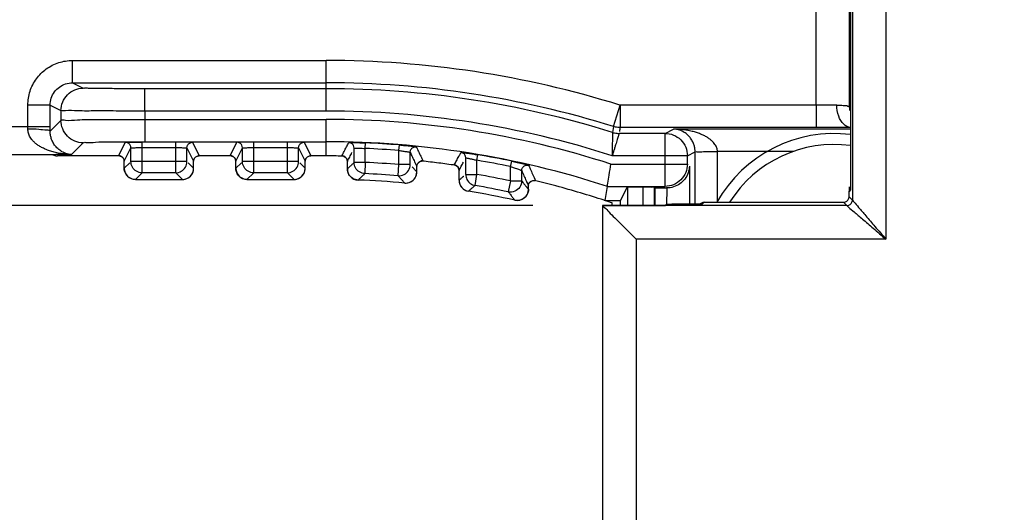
# Model space of a CAD drawing. Header units: inches. Extents: x 0 to 22, y 0 to 17.
# Tile 18 of 28: x 11.56 to 12.442, y 8.846 to 9.287. Entities that reach past the tile are written whole.
import ezdxf

# ---------------------------------------------------------------- set-up
doc = ezdxf.new("R2010")
doc.units = ezdxf.units.IN
doc.header["$LTSCALE"] = 1.21
doc.header["$MEASUREMENT"] = 0
doc.layers.get('0').update_dxf_attribs({"linetype": 'CONTINUOUS'})
doc.layers.add('COSMETIC', color=7, linetype='CONTINUOUS')
doc.layers.add('DIMENSIONS', color=7, linetype='CONTINUOUS')
doc.styles.get("Standard").update_dxf_attribs({"font": 'txt', "width": 0.8})
doc.dimstyles.new('DIMSTYLE_1', dxfattribs={"dimtxt": 0.125, "dimasz": 0.18, "dimexe": 0.18, "dimexo": 0.0625, "dimgap": 0.09, "dimtad": 0, "dimtih": 1, "dimtoh": 1, "dimdec": 3, "dimzin": 4, "dimdsep": 46, "dimtxsty": 'STANDARD', "dimblk": '_FILLED', "dimblk1": '_FILLED', "dimblk2": '_FILLED', "dimcen": 0.09, "dimadec": 0, "dimazin": 0, "dimtp": 0.001, "dimtm": 0.001, "dimtfac": 1, "dimtdec": 3, "dimtofl": 0, "dimtmove": 0, "dimatfit": 3, "dimldrblk": '_FILLED', "dimfxl": 1, "dimtolj": 1, "dimtzin": 4, "dimarcsym": 0})

# ---------------------------------------------------------------- blocks, each defined once
blk = doc.blocks.new('_FILLED')
at = {"color": 0, "linetype": 'BYBLOCK'}
blk.add_solid([(0, 0), (-1, 0.1736), (-1, -0.1736)], dxfattribs=at)
blk = doc.blocks.new('*D0')
at = {"layer": 'DIMENSIONS', "color": 2, "linetype": 'CONTINUOUS'}
for p, q in [((10.98578, 11.08231), (10.98578, 7.36881)), ((12.08212, 9.058), (12.08212, 7.36881)), ((10.98578, 7.49381), (10.60822, 7.49381)), ((12.08212, 7.49381), (12.44212, 7.49381))]:
    blk.add_line(p, q, dxfattribs=at)
at = {"layer": 'DIMENSIONS', "color": 2, "linetype": 'CONTINUOUS', "xscale": 0.18, "yscale": 0.18, "zscale": 0.18}
blk.add_blockref('_FILLED', (10.98578, 7.49381), dxfattribs=at)
at = {"layer": 'DIMENSIONS', "color": 2, "linetype": 'CONTINUOUS', "xscale": 0.18, "yscale": 0.18, "zscale": 0.18, "rotation": 180}
blk.add_blockref('_FILLED', (12.08212, 7.49381), dxfattribs=at)
at = {"layer": 'DIMENSIONS', "color": 2, "linetype": 'CONTINUOUS', "width": 0.8}
for s, p in [('[', (9.84572, 7.43131)), (']', (10.44572, 7.43131)), ('1.096', (9.22072, 7.43131)), ('27.85', (9.94572, 7.43131))]:
    blk.add_text(s, height=0.125, dxfattribs=at).set_placement(p)
blk = doc.blocks.new('*D3')
at = {"layer": 'DIMENSIONS', "color": 2, "linetype": 'CONTINUOUS'}
for p, q in [((12.02858, 13.16682), (10.11078, 13.16682)), ((10.23578, 13.16682), (10.23578, 11.06057)), ((10.23578, 9.1205), (10.23578, 10.81057)), ((12.01962, 9.1205), (10.11078, 9.1205))]:
    blk.add_line(p, q, dxfattribs=at)
at = {"layer": 'DIMENSIONS', "color": 2, "linetype": 'CONTINUOUS', "xscale": 0.18, "yscale": 0.18, "zscale": 0.18}
for p, rotation in [((10.23578, 13.16682), 90), ((10.23578, 9.1205), 270)]:
    blk.add_blockref('_FILLED', p, dxfattribs=dict(at, rotation=rotation))
at = {"layer": 'DIMENSIONS', "color": 2, "linetype": 'CONTINUOUS', "width": 0.8}
for s, p in [('[', (10.14828, 10.87307)), (']', (10.84828, 10.87307)), ('4.046', (9.52328, 10.87307)), ('102.78', (10.24828, 10.87307))]:
    blk.add_text(s, height=0.125, dxfattribs=at).set_placement(p)

msp = doc.modelspace()

# ---------------------------------------------------------------- linework, layer by layer
at = {"color": 7, "linetype": 'CONTINUOUS'}
for p, q in [((12.33595, 13.19929), (12.33595, 9.09032)), ((12.30596, 13.16429), (12.30596, 9.12532)), ((12.30438, 13.1547), (12.30438, 9.13491)), ((12.30439, 13.15529), (12.30439, 9.13432)), ((12.3035, 9.20927), (12.3035, 13.08034)), ((12.2735, 9.21029), (12.2735, 9.52615)), ((11.60726, 9.23029), (11.60726, 9.25029)), ((11.60726, 9.25029), (11.83467, 9.25029)), ((11.83467, 9.20498), (11.83467, 9.25029)), ((11.60726, 9.23029), (11.61692, 9.22546)), ((11.60726, 9.23029), (11.83467, 9.23029)), ((11.67193, 9.20498), (11.67193, 9.22498)), ((11.83467, 9.22498), (11.67193, 9.22498)), ((11.56726, 9.19112), (11.56726, 9.21029)), ((11.58726, 9.21029), (11.56726, 9.21029)), ((11.58726, 9.21029), (11.59694, 9.20545)), ((11.58726, 9.19112), (11.58726, 9.21029)), ((12.09186, 9.19119), (12.0978, 9.21029)), ((12.2735, 9.21029), (12.09754, 9.21029)), ((12.0978, 9.21029), (12.0978, 9.19029)), ((12.27351, 9.21029), (12.27351, 9.19029)), ((11.59694, 9.20545), (11.59694, 9.19657)), ((11.67194, 9.20498), (11.67194, 9.19752)), ((11.83467, 9.20498), (11.67194, 9.20498)), ((11.58725, 9.18689), (11.59694, 9.19657)), ((11.67193, 9.19752), (11.67193, 9.17752)), ((11.67194, 9.19752), (11.83467, 9.19752)), ((11.83467, 9.16481), (11.83467, 9.19752)), ((11.48647, 9.19112), (11.58726, 9.19112)), ((11.56726, 9.18877), (11.56726, 9.19112)), ((12.09186, 9.19119), (12.09103, 9.18589)), ((12.13818, 9.18498), (12.097, 9.18498)), ((12.27351, 9.19029), (12.0978, 9.19029)), ((12.13818, 9.18498), (12.14574, 9.18876)), ((12.13818, 9.13752), (12.13818, 9.18498)), ((12.30447, 9.18876), (12.14574, 9.18876)), ((11.60648, 9.16612), (11.61694, 9.17658)), ((11.64858, 9.16498), (11.65459, 9.17699)), ((11.66958, 9.14972), (11.66958, 9.17725)), ((11.67193, 9.17752), (11.83467, 9.17752)), ((11.69976, 9.14972), (11.69976, 9.17725)), ((11.71476, 9.17699), (11.72076, 9.16498)), ((11.74858, 9.16498), (11.75459, 9.17699)), ((11.76958, 9.14972), (11.76958, 9.17725)), ((11.79976, 9.14972), (11.79976, 9.17725)), ((11.81476, 9.17699), (11.82076, 9.16498)), ((11.86958, 9.1715), (11.8698, 9.17649)), ((11.48647, 9.16612), (11.59183, 9.16612)), ((11.59186, 9.16612), (11.59246, 9.16612)), ((11.60648, 9.16612), (11.59246, 9.16612)), ((11.65358, 9.15998), (11.65958, 9.17199)), ((11.65958, 9.15972), (11.65958, 9.17199)), ((11.66958, 9.17225), (11.69976, 9.17225)), ((11.70976, 9.17199), (11.71576, 9.15998)), ((11.70976, 9.15972), (11.70976, 9.17199)), ((11.75358, 9.15998), (11.75958, 9.17199)), ((11.75958, 9.15972), (11.75958, 9.17199)), ((11.76958, 9.17225), (11.79976, 9.17225)), ((11.80976, 9.17199), (11.81576, 9.15998)), ((11.80976, 9.15972), (11.80976, 9.17199)), ((11.85958, 9.15895), (11.85958, 9.17175)), ((11.86958, 9.15895), (11.86958, 9.1715)), ((11.89976, 9.16962), (11.90016, 9.17461)), ((11.89976, 9.15705), (11.89976, 9.16962)), ((11.90976, 9.15705), (11.90976, 9.16801)), ((12.15818, 9.16498), (12.16505, 9.16842)), ((12.16505, 9.12182), (12.16505, 9.16842)), ((12.25288, 9.16876), (12.18505, 9.16876)), ((12.18505, 9.12329), (12.18505, 9.16876)), ((11.6493, 9.16481), (11.59378, 9.16481)), ((11.65292, 9.16245), (11.65358, 9.15998)), ((11.65358, 9.15371), (11.65358, 9.15998)), ((11.65358, 9.15998), (11.65358, 9.15998)), ((11.65858, 9.15872), (11.65358, 9.15371)), ((11.70976, 9.15972), (11.65958, 9.15972)), ((11.71576, 9.15371), (11.71079, 9.15868)), ((11.71576, 9.15998), (11.7159, 9.16114)), ((11.71576, 9.15998), (11.71576, 9.15998)), ((11.71576, 9.15371), (11.71576, 9.15998)), ((11.7159, 9.16114), (11.71664, 9.16281)), ((11.71664, 9.16281), (11.71781, 9.16401)), ((11.71993, 9.1649), (11.72004, 9.16491)), ((11.7493, 9.16481), (11.72004, 9.16481)), ((11.75292, 9.16245), (11.75358, 9.15998)), ((11.75358, 9.15371), (11.75358, 9.15998)), ((11.75358, 9.15998), (11.75358, 9.15998)), ((11.75858, 9.15872), (11.75358, 9.15371)), ((11.80976, 9.15972), (11.75958, 9.15972)), ((11.81576, 9.15371), (11.81079, 9.15868)), ((11.81576, 9.15998), (11.8159, 9.16114)), ((11.81576, 9.15998), (11.81576, 9.15998)), ((11.81576, 9.15371), (11.81576, 9.15998)), ((11.8159, 9.16114), (11.81664, 9.16281)), ((11.81664, 9.16281), (11.81781, 9.16401)), ((11.81993, 9.1649), (11.82004, 9.16491)), ((11.83467, 9.16481), (11.82004, 9.16481)), ((11.85296, 9.16227), (11.85358, 9.15986)), ((11.85358, 9.15318), (11.85358, 9.15986)), ((11.85358, 9.15986), (11.85358, 9.15986)), ((11.86958, 9.15895), (11.85958, 9.15895)), ((11.86958, 9.15895), (11.86915, 9.14896)), ((11.91598, 9.15677), (11.91698, 9.15857)), ((11.91982, 9.16021), (11.9204, 9.16028)), ((11.95958, 9.14819), (11.95958, 9.16303)), ((11.96958, 9.1609), (11.97042, 9.16583)), ((11.96958, 9.14819), (11.96958, 9.1609)), ((11.99976, 9.15519), (12.00078, 9.16009)), ((12.08966, 9.15752), (12.15818, 9.15752)), ((12.15818, 9.16498), (12.09082, 9.16498)), ((12.15818, 9.15752), (12.15818, 9.16498)), ((11.66958, 9.14972), (11.66358, 9.14372)), ((11.69976, 9.14972), (11.66958, 9.14972)), ((11.70576, 9.14372), (11.69976, 9.14972)), ((11.76958, 9.14972), (11.76358, 9.14372)), ((11.79976, 9.14972), (11.76958, 9.14972)), ((11.80576, 9.14372), (11.79976, 9.14972)), ((11.89894, 9.14708), (11.89976, 9.15705)), ((11.90976, 9.15705), (11.89976, 9.15705)), ((11.91576, 9.15531), (11.91598, 9.15677)), ((11.91576, 9.15531), (11.91576, 9.15531)), ((11.91576, 9.15051), (11.91576, 9.15531)), ((11.95313, 9.15386), (11.95358, 9.15178)), ((11.95358, 9.14311), (11.95358, 9.15178)), ((11.95358, 9.15178), (11.95358, 9.15178)), ((11.99976, 9.14239), (11.99976, 9.15519)), ((12.00976, 9.14239), (12.00976, 9.15165)), ((12.15993, 9.15577), (12.15993, 9.12155)), ((11.66358, 9.14371), (11.70576, 9.14371)), ((11.76358, 9.14371), (11.80576, 9.14371)), ((11.95958, 9.14819), (11.96958, 9.14819)), ((11.96789, 9.13833), (11.96958, 9.14819)), ((11.99976, 9.14239), (11.99768, 9.13261)), ((11.99976, 9.14239), (12.00976, 9.14239)), ((12.01965, 9.14277), (12.02085, 9.14289)), ((12.02085, 9.14289), (12.02116, 9.14287)), ((12.01576, 9.1379), (12.01576, 9.1379)), ((12.01576, 9.13494), (12.01576, 9.1379)), ((12.08447, 9.12481), (12.0865, 9.13752)), ((12.0865, 9.13752), (12.13818, 9.13752)), ((12.09829, 9.12481), (12.10447, 9.13716)), ((12.10447, 9.13716), (12.1186, 9.13716)), ((12.10447, 9.13716), (12.10447, 9.1205)), ((12.1186, 9.1205), (12.1186, 9.13716)), ((12.1293, 9.13629), (12.1286, 9.13699)), ((12.1286, 9.1205), (12.1286, 9.13699)), ((12.1293, 9.1205), (12.1293, 9.13629)), ((12.13987, 9.1205), (12.13993, 9.13612)), ((12.30298, 9.13337), (12.30299, 9.13293)), ((12.30298, 9.12822), (12.30298, 9.13336)), ((12.30439, 9.13432), (12.30299, 9.13293)), ((12.30299, 9.12829), (12.30299, 9.13293)), ((12.30438, 9.13496), (12.30439, 9.13432)), ((12.08447, 9.12481), (12.09829, 9.12481)), ((12.09089, 9.1205), (12.09089, 9.12266)), ((12.09829, 9.1205), (12.09829, 9.12481)), ((12.17321, 9.12329), (12.17147, 9.12155)), ((12.17321, 9.12329), (12.29799, 9.12329)), ((12.17323, 9.12329), (12.29806, 9.12329)), ((12.29798, 9.12329), (12.29799, 9.12329)), ((12.29799, 9.12329), (12.30096, 9.12032)), ((12.30298, 9.12829), (12.30299, 9.12829)), ((12.30299, 9.12829), (12.30596, 9.12532)), ((12.08212, 9.1205), (12.13842, 9.1205)), ((12.30096, 9.12032), (12.08221, 9.12032)), ((12.08221, 9.12032), (12.08221, 8.81881)), ((12.1393, 9.12138), (12.13842, 9.1205)), ((12.17147, 9.12155), (12.1493, 9.12155)), ((12.16967, 9.12182), (12.1694, 9.12155)), ((12.33595, 9.09032), (12.11221, 9.09032)), ((12.11221, 9.09032), (12.11221, 8.81881))]:
    msp.add_line(p, q, dxfattribs=at)
for points in [[(11.6493, 9.16491), (11.64935, 9.1649), (11.65008, 9.16474), (11.65151, 9.16403), (11.65292, 9.16245)], [(11.71781, 9.16401), (11.7191, 9.16469), (11.71993, 9.1649)], [(11.7493, 9.16491), (11.74935, 9.1649), (11.75008, 9.16474), (11.75151, 9.16403), (11.75292, 9.16245)], [(11.81781, 9.16401), (11.8191, 9.16469), (11.81993, 9.1649)], [(11.84961, 9.16476), (11.84944, 9.16477), (11.84945, 9.16477), (11.85021, 9.16458), (11.85159, 9.16384), (11.85296, 9.16227)], [(11.91698, 9.15857), (11.91838, 9.1597), (11.91982, 9.16021)], [(11.9501, 9.15653), (11.95001, 9.15655), (11.95014, 9.15651), (11.9509, 9.1562), (11.95206, 9.15536), (11.95313, 9.15386)], [(12.01576, 9.1379), (12.01594, 9.13922), (12.01685, 9.141)], [(12.01685, 9.141), (12.01817, 9.14217), (12.01965, 9.14277)], [(12.17323, 9.12329), (12.17322, 9.12329), (12.17321, 9.12329)]]:
    msp.add_lwpolyline(points, dxfattribs=at)
for centre, radius, start, end in [((11.83467, 8.36481), 0.88548, 72.72909, 90), ((11.83467, 8.36481), 0.86548, 72.71273, 90), ((11.83467, 8.36481), 0.86017, 72.66027, 90), ((11.83467, 8.36481), 0.84017, 72.24906, 90), ((11.83467, 8.36481), 0.83271, 72.16904, 90), ((11.83467, 8.36481), 0.81271, 71.9492, 90), ((11.83467, 8.36481), 0.81244, 85.37646, 87.52181), ((12.28947, 9.06481), 0.11024, 82.22379, 147.94539), ((11.83467, 8.36481), 0.80744, 85.37646, 87.52181), ((11.83467, 8.36481), 0.79491, 85.30341, 87.48272), ((11.83467, 8.36481), 0.80744, 78.20235, 80.38153), ((11.83467, 8.36481), 0.81244, 78.20235, 80.38153), ((11.66358, 9.15371), 0.01, 180.12887, 269.87113), ((11.70576, 9.15371), 0.01, 270.12887, 359.87113), ((11.76358, 9.15371), 0.01, 180.12887, 269.87113), ((11.80576, 9.15371), 0.01, 270.12887, 359.87113), ((11.86358, 9.15318), 0.01, 180.1241, 267.77777), ((11.83467, 8.36481), 0.78491, 85.30341, 87.48272), ((11.90576, 9.15051), 0.01, 264.96877, 359.85852), ((11.83467, 8.36481), 0.77891, 84.82989, 87.89997), ((11.96358, 9.14311), 0.01, 180.1088, 260.48818), ((11.83467, 8.36481), 0.79491, 78.01362, 80.22843), ((11.83467, 8.36481), 0.77891, 77.47472, 80.59561), ((11.83467, 8.36481), 0.78491, 78.01362, 80.22843), ((12.00576, 9.13494), 0.01, 257.63313, 359.83808), ((11.83467, 8.36481), 0.8, 71.32019, 71.80513)]:
    msp.add_arc(centre, radius, start, end, dxfattribs=at)
for points, knots in [([(11.56726, 9.21029), (11.56726, 9.21447), (11.5686, 9.22288), (11.57437, 9.2342), (11.58336, 9.24318), (11.59468, 9.24896), (11.60308, 9.25029), (11.60726, 9.25029)], [0, 0, 0, 0, 0.200521, 0.400132, 0.59981, 0.799595, 1, 1, 1, 1]), ([(11.58726, 9.21029), (11.58726, 9.21238), (11.58792, 9.21658), (11.59081, 9.22225), (11.59531, 9.22674), (11.60097, 9.22963), (11.60517, 9.23029), (11.60726, 9.23029)], [0, 0, 0, 0, 0.200342, 0.400156, 0.600036, 0.79996, 1, 1, 1, 1]), ([(11.59694, 9.20545), (11.59694, 9.20805), (11.59798, 9.21331), (11.60243, 9.21996), (11.60907, 9.2244), (11.61433, 9.22545), (11.61692, 9.22546)], [0, 0, 0, 0, 0.250029, 0.5001, 0.750223, 1, 1, 1, 1]), ([(11.67193, 9.22498), (11.66594, 9.22498), (11.65498, 9.22503), (11.64035, 9.22498), (11.62974, 9.22532), (11.62237, 9.22492), (11.61916, 9.22575), (11.61707, 9.22513), (11.61692, 9.22546)], [0, 0, 0, 0, 0.326431, 0.599413, 0.792797, 0.915624, 0.980448, 1, 1, 1, 1]), ([(12.29209, 9.21038), (12.2902, 9.21036), (12.28623, 9.21032), (12.28003, 9.21029), (12.27572, 9.21029), (12.2735, 9.21029)], [0, 0, 0, 0, 0.303642, 0.642245, 1, 1, 1, 1]), ([(12.29209, 9.21038), (12.29402, 9.2104), (12.29738, 9.21002), (12.30104, 9.21005), (12.30305, 9.20901), (12.3035, 9.20927)], [0, 0, 0, 0, 0.506158, 0.863005, 1, 1, 1, 1]), ([(12.29827, 9.19311), (12.29609, 9.19507), (12.29309, 9.20075), (12.29209, 9.20701), (12.29209, 9.21038)], [0, 0, 0, 0, 0.459903, 1, 1, 1, 1]), ([(11.67194, 9.20498), (11.66429, 9.20498), (11.64972, 9.20496), (11.62968, 9.20516), (11.61357, 9.20488), (11.60329, 9.20572), (11.59819, 9.20499), (11.59694, 9.20545)], [0, 0, 0, 0, 0.305914, 0.582316, 0.803033, 0.946824, 1, 1, 1, 1]), ([(11.59694, 9.19657), (11.59802, 9.19736), (11.60351, 9.1962), (11.61346, 9.19762), (11.62974, 9.19719), (11.64971, 9.19755), (11.66429, 9.19752), (11.67194, 9.19752)], [0, 0, 0, 0, 0.053349, 0.197183, 0.417874, 0.694195, 1, 1, 1, 1]), ([(11.61694, 9.17658), (11.61434, 9.17658), (11.60908, 9.17762), (11.60243, 9.18207), (11.59798, 9.18872), (11.59694, 9.19397), (11.59694, 9.19657)], [0, 0, 0, 0, 0.250101, 0.500127, 0.750089, 1, 1, 1, 1]), ([(11.58725, 9.18689), (11.58708, 9.18785), (11.58221, 9.18768), (11.57673, 9.18885), (11.57056, 9.18876), (11.56726, 9.18877)], [0, 0, 0, 0, 0.145886, 0.509358, 1, 1, 1, 1]), ([(11.57953, 9.17247), (11.57854, 9.17301), (11.57669, 9.17413), (11.57421, 9.17597), (11.57216, 9.17786), (11.57052, 9.17975), (11.56926, 9.18162), (11.56833, 9.18344), (11.56771, 9.18522), (11.56734, 9.18699), (11.56726, 9.18818), (11.56726, 9.18877)], [0, 0, 0, 0, 0.158413, 0.302331, 0.432014, 0.548429, 0.652969, 0.74735, 0.834142, 0.916979, 1, 1, 1, 1]), ([(11.58725, 9.18689), (11.58726, 9.18758), (11.58726, 9.18899), (11.58726, 9.1904), (11.58726, 9.19112)], [0, 0, 0, 0, 0.493486, 1, 1, 1, 1]), ([(11.59063, 9.17538), (11.59027, 9.17594), (11.58962, 9.17706), (11.58882, 9.17878), (11.58821, 9.18046), (11.58777, 9.1821), (11.58747, 9.18371), (11.58729, 9.18529), (11.58725, 9.18635), (11.58725, 9.18689)], [0, 0, 0, 0, 0.163434, 0.319059, 0.466507, 0.605828, 0.738565, 0.868352, 1, 1, 1, 1]), ([(12.09103, 9.18589), (12.09103, 9.18582), (12.09103, 9.18558), (12.09102, 9.18503), (12.09101, 9.18412), (12.091, 9.18282), (12.09098, 9.18109), (12.09096, 9.17979), (12.09095, 9.17906)], [0, 0, 0, 0, 0.02869, 0.107408, 0.238994, 0.428162, 0.68088, 1, 1, 1, 1]), ([(12.09103, 9.18589), (12.09168, 9.18569), (12.09298, 9.18535), (12.09498, 9.18505), (12.09632, 9.18498), (12.097, 9.18498)], [0, 0, 0, 0, 0.333333, 0.666667, 1, 1, 1, 1]), ([(12.0978, 9.19029), (12.09713, 9.19029), (12.09579, 9.19036), (12.09446, 9.19056), (12.09381, 9.19069)], [0, 0, 0, 0, 0.5, 1, 1, 1, 1]), ([(12.097, 9.18498), (12.09698, 9.18492), (12.0969, 9.18468), (12.09675, 9.18416), (12.09648, 9.18329), (12.0961, 9.18204), (12.09559, 9.18038), (12.09521, 9.17913), (12.09499, 9.17844)], [0, 0, 0, 0, 0.028699, 0.107436, 0.239047, 0.428234, 0.680945, 1, 1, 1, 1]), ([(12.0978, 9.19029), (12.09771, 9.1897), (12.09753, 9.18852), (12.09735, 9.18734), (12.09727, 9.18675)], [0, 0, 0, 0, 0.499861, 1, 1, 1, 1]), ([(12.13818, 9.18498), (12.14072, 9.18498), (12.1459, 9.18398), (12.15257, 9.17961), (12.1556, 9.17516), (12.15663, 9.17269)], [0, 0, 0, 0, 0.32583, 0.658581, 1, 1, 1, 1]), ([(12.15541, 9.1859), (12.15476, 9.1863), (12.15336, 9.18705), (12.15107, 9.18795), (12.1485, 9.18857), (12.14669, 9.18874), (12.14574, 9.18876)], [0, 0, 0, 0, 0.225778, 0.465137, 0.722176, 1, 1, 1, 1]), ([(12.16542, 9.18598), (12.16406, 9.18639), (12.16116, 9.18714), (12.15822, 9.18769), (12.15667, 9.18792)], [0, 0, 0, 0, 0.475118, 1, 1, 1, 1]), ([(12.18505, 9.16876), (12.18504, 9.16929), (12.18494, 9.17036), (12.18453, 9.17196), (12.18385, 9.1736), (12.18285, 9.17527), (12.1815, 9.17697), (12.17978, 9.17867), (12.17766, 9.18035), (12.17514, 9.18196), (12.17226, 9.18345), (12.17018, 9.18433), (12.16909, 9.18474)], [0, 0, 0, 0, 0.066229, 0.134381, 0.20753, 0.288158, 0.378211, 0.479163, 0.592237, 0.717452, 0.853188, 1, 1, 1, 1]), ([(12.29506, 9.19033), (12.29159, 9.19032), (12.28441, 9.19029), (12.27723, 9.19029), (12.27351, 9.19029)], [0, 0, 0, 0, 0.482394, 1, 1, 1, 1]), ([(11.61694, 9.17658), (11.61769, 9.17723), (11.62184, 9.17638), (11.62905, 9.17752), (11.64103, 9.17723), (11.65008, 9.17742), (11.65513, 9.17747)], [0, 0, 0, 0, 0.077729, 0.285081, 0.602646, 1, 1, 1, 1]), ([(11.65459, 9.17699), (11.65462, 9.17706), (11.65501, 9.17699), (11.65566, 9.17713), (11.65711, 9.17711), (11.6592, 9.17719), (11.6621, 9.17721), (11.66428, 9.17723), (11.66549, 9.17724)], [0, 0, 0, 0, 0.020033, 0.083847, 0.205895, 0.398936, 0.667144, 1, 1, 1, 1]), ([(11.65958, 9.17199), (11.65958, 9.17285), (11.65912, 9.17461), (11.65721, 9.17652), (11.65545, 9.17699), (11.65459, 9.17699)], [0, 0, 0, 0, 0.333312, 0.666654, 1, 1, 1, 1]), ([(11.70976, 9.17199), (11.70976, 9.17285), (11.71023, 9.17461), (11.71214, 9.17652), (11.7139, 9.17699), (11.71476, 9.17699)], [0, 0, 0, 0, 0.333313, 0.666654, 1, 1, 1, 1]), ([(11.75958, 9.17199), (11.75958, 9.17285), (11.75912, 9.17461), (11.75721, 9.17652), (11.75545, 9.17699), (11.75459, 9.17699)], [0, 0, 0, 0, 0.333312, 0.666654, 1, 1, 1, 1]), ([(11.80976, 9.17199), (11.80976, 9.17285), (11.81023, 9.17461), (11.81214, 9.17652), (11.8139, 9.17699), (11.81476, 9.17699)], [0, 0, 0, 0, 0.333313, 0.666654, 1, 1, 1, 1]), ([(11.85471, 9.17674), (11.85474, 9.17681), (11.85514, 9.17673), (11.8558, 9.17686), (11.85725, 9.1768), (11.85935, 9.17682), (11.86227, 9.17675), (11.86447, 9.17669), (11.86569, 9.17665)], [0, 0, 0, 0, 0.019973, 0.083783, 0.205855, 0.398928, 0.667165, 1, 1, 1, 1]), ([(11.85958, 9.17175), (11.85958, 9.17259), (11.85913, 9.17432), (11.85728, 9.17623), (11.85556, 9.17672), (11.85471, 9.17674)], [0, 0, 0, 0, 0.333313, 0.666654, 1, 1, 1, 1]), ([(12.09095, 9.17906), (12.09094, 9.1782), (12.09092, 9.17638), (12.09089, 9.17357), (12.09087, 9.17063), (12.09084, 9.16776), (12.09083, 9.16588), (12.09082, 9.16498)], [0, 0, 0, 0, 0.183215, 0.386751, 0.599619, 0.808675, 1, 1, 1, 1]), ([(12.09499, 9.17844), (12.09474, 9.17762), (12.09421, 9.17588), (12.09337, 9.17319), (12.09251, 9.17038), (12.09165, 9.16763), (12.09109, 9.16584), (12.09082, 9.16498)], [0, 0, 0, 0, 0.183313, 0.386907, 0.599779, 0.808779, 1, 1, 1, 1]), ([(12.16505, 9.16842), (12.16505, 9.1689), (12.16502, 9.16988), (12.16486, 9.17135), (12.16459, 9.17284), (12.1642, 9.17437), (12.16367, 9.17593), (12.16298, 9.17751), (12.16213, 9.17909), (12.16111, 9.18064), (12.15993, 9.18212), (12.15904, 9.18303), (12.15858, 9.18347)], [0, 0, 0, 0, 0.086749, 0.173765, 0.263275, 0.356595, 0.45437, 0.556549, 0.662972, 0.77335, 0.886216, 1, 1, 1, 1]), ([(11.60648, 9.16612), (11.60458, 9.16614), (11.60093, 9.16633), (11.59571, 9.16702), (11.59099, 9.16803), (11.58674, 9.16928), (11.58294, 9.17075), (11.58062, 9.17188), (11.57953, 9.17247)], [0, 0, 0, 0, 0.204318, 0.391787, 0.564176, 0.722448, 0.867387, 1, 1, 1, 1]), ([(11.60648, 9.16612), (11.60555, 9.16616), (11.60373, 9.16637), (11.60116, 9.16704), (11.59884, 9.168), (11.59675, 9.16918), (11.59489, 9.17054), (11.59325, 9.17205), (11.59228, 9.17314), (11.59184, 9.1737)], [0, 0, 0, 0, 0.165703, 0.320742, 0.467806, 0.608364, 0.743364, 0.87368, 1, 1, 1, 1]), ([(11.65958, 9.17199), (11.6596, 9.17204), (11.65988, 9.17202), (11.6603, 9.17211), (11.66127, 9.17212), (11.66266, 9.17219), (11.6646, 9.17222), (11.66605, 9.17223), (11.66686, 9.17224)], [0, 0, 0, 0, 0.020472, 0.084401, 0.206451, 0.399406, 0.667439, 1, 1, 1, 1]), ([(11.69976, 9.17225), (11.70029, 9.17225), (11.70141, 9.17225), (11.70314, 9.17224), (11.70494, 9.17222), (11.70663, 9.17216), (11.70819, 9.17219), (11.70891, 9.17201), (11.70936, 9.17206)], [0, 0, 0, 0, 0.166887, 0.348859, 0.54013, 0.727066, 0.888412, 1, 1, 1, 1]), ([(11.75958, 9.17199), (11.7596, 9.17204), (11.75988, 9.17202), (11.7603, 9.17211), (11.76127, 9.17212), (11.76266, 9.17219), (11.7646, 9.17222), (11.76605, 9.17223), (11.76686, 9.17224)], [0, 0, 0, 0, 0.020472, 0.084401, 0.206451, 0.399406, 0.667439, 1, 1, 1, 1]), ([(11.79976, 9.17225), (11.80029, 9.17225), (11.80141, 9.17225), (11.80314, 9.17224), (11.80494, 9.17222), (11.80663, 9.17216), (11.80819, 9.17219), (11.80891, 9.17201), (11.80936, 9.17206)], [0, 0, 0, 0, 0.166887, 0.348859, 0.54013, 0.727066, 0.888412, 1, 1, 1, 1]), ([(11.85958, 9.17175), (11.8596, 9.17179), (11.85988, 9.17176), (11.8603, 9.17184), (11.86127, 9.17181), (11.86266, 9.17182), (11.8646, 9.17175), (11.86696, 9.17165), (11.86868, 9.17155), (11.86958, 9.1715)], [0, 0, 0, 0, 0.01478, 0.061222, 0.149985, 0.29038, 0.485461, 0.727556, 1, 1, 1, 1]), ([(11.89976, 9.16962), (11.90029, 9.16956), (11.90141, 9.16942), (11.90313, 9.16918), (11.90493, 9.16893), (11.90663, 9.16863), (11.90818, 9.16844), (11.90892, 9.16816), (11.90935, 9.16814)], [0, 0, 0, 0, 0.16585, 0.347137, 0.538223, 0.725434, 0.887455, 1, 1, 1, 1]), ([(11.90016, 9.17461), (11.90097, 9.17454), (11.90265, 9.1744), (11.90433, 9.17425), (11.90521, 9.17417)], [0, 0, 0, 0, 0.4779, 1, 1, 1, 1]), ([(11.90521, 9.17417), (11.90613, 9.17408), (11.90797, 9.17391), (11.91054, 9.1736), (11.91286, 9.17345), (11.914, 9.17308), (11.91464, 9.17311)], [0, 0, 0, 0, 0.293215, 0.58018, 0.828185, 1, 1, 1, 1]), ([(11.90976, 9.16801), (11.90976, 9.16892), (11.91029, 9.17079), (11.91243, 9.17273), (11.91434, 9.17307), (11.91525, 9.17298)], [0, 0, 0, 0, 0.333311, 0.666655, 1, 1, 1, 1]), ([(11.90976, 9.16801), (11.91043, 9.1666), (11.91176, 9.16377), (11.9131, 9.16095), (11.91377, 9.15954)], [0, 0, 0, 0, 0.500391, 1, 1, 1, 1]), ([(11.95533, 9.16798), (11.95536, 9.16803), (11.95568, 9.16793), (11.95619, 9.16797), (11.95724, 9.1678), (11.95861, 9.16765), (11.96029, 9.16741), (11.96213, 9.16715), (11.96407, 9.16686), (11.96538, 9.16665), (11.96604, 9.16655)], [0, 0, 0, 0, 0.016867, 0.068947, 0.162742, 0.296383, 0.458111, 0.632541, 0.812974, 1, 1, 1, 1]), ([(11.95958, 9.16303), (11.95958, 9.16382), (11.9592, 9.16541), (11.95762, 9.16725), (11.9561, 9.16786), (11.95533, 9.16798)], [0, 0, 0, 0, 0.333315, 0.666654, 1, 1, 1, 1]), ([(12.16505, 9.16842), (12.16544, 9.16879), (12.16778, 9.16815), (12.17162, 9.16882), (12.1779, 9.16857), (12.18253, 9.16871), (12.18505, 9.16876)], [0, 0, 0, 0, 0.081216, 0.299113, 0.62135, 1, 1, 1, 1]), ([(11.66958, 9.14972), (11.66786, 9.14972), (11.66434, 9.15066), (11.66052, 9.15448), (11.65958, 9.15799), (11.65958, 9.15972)], [0, 0, 0, 0, 0.333331, 0.666669, 1, 1, 1, 1]), ([(11.69976, 9.14972), (11.70148, 9.14972), (11.705, 9.15066), (11.70882, 9.15448), (11.70976, 9.15799), (11.70976, 9.15972)], [0, 0, 0, 0, 0.333331, 0.666669, 1, 1, 1, 1]), ([(11.71626, 9.16216), (11.71631, 9.16227), (11.71678, 9.16315), (11.7175, 9.16388), (11.71826, 9.16431)], [0, 0, 0, 0, 0.122898, 1, 1, 1, 1]), ([(11.72076, 9.16498), (11.72079, 9.16493), (11.72034, 9.16496), (11.72015, 9.16491), (11.71996, 9.16489), (11.71992, 9.16489)], [0, 0, 0, 0, 0.186478, 0.86632, 1, 1, 1, 1]), ([(11.76958, 9.14972), (11.76786, 9.14972), (11.76434, 9.15066), (11.76052, 9.15448), (11.75958, 9.15799), (11.75958, 9.15972)], [0, 0, 0, 0, 0.333331, 0.666669, 1, 1, 1, 1]), ([(11.79976, 9.14972), (11.80148, 9.14972), (11.805, 9.15066), (11.80882, 9.15448), (11.80976, 9.15799), (11.80976, 9.15972)], [0, 0, 0, 0, 0.333331, 0.666669, 1, 1, 1, 1]), ([(11.81626, 9.16216), (11.81631, 9.16227), (11.81678, 9.16315), (11.8175, 9.16388), (11.81826, 9.16431)], [0, 0, 0, 0, 0.122898, 1, 1, 1, 1]), ([(11.82076, 9.16498), (11.82079, 9.16493), (11.82034, 9.16496), (11.82015, 9.16491), (11.81996, 9.16489), (11.81992, 9.16489)], [0, 0, 0, 0, 0.186478, 0.86632, 1, 1, 1, 1]), ([(11.85294, 9.1623), (11.85294, 9.16231), (11.85251, 9.16308), (11.85188, 9.16372), (11.85113, 9.16416)], [0, 0, 0, 0, 0.013254, 1, 1, 1, 1]), ([(11.86915, 9.14896), (11.86747, 9.14904), (11.86409, 9.15007), (11.86047, 9.15386), (11.85958, 9.15727), (11.85958, 9.15895)], [0, 0, 0, 0, 0.333331, 0.666669, 1, 1, 1, 1]), ([(11.91631, 9.15758), (11.91637, 9.15771), (11.91673, 9.15833), (11.91721, 9.15887), (11.91765, 9.15922)], [0, 0, 0, 0, 0.206397, 1, 1, 1, 1]), ([(11.9213, 9.16028), (11.92133, 9.16023), (11.92087, 9.1603), (11.92047, 9.16025), (11.91981, 9.16032), (11.9194, 9.16035)], [0, 0, 0, 0, 0.083214, 0.392016, 1, 1, 1, 1]), ([(11.95009, 9.15644), (11.94518, 9.15715), (11.93529, 9.1585), (11.92537, 9.15966), (11.92039, 9.1602)], [0, 0, 0, 0, 0.497738, 1, 1, 1, 1]), ([(11.95358, 9.15178), (11.95425, 9.15303), (11.95558, 9.15554), (11.95692, 9.15804), (11.95759, 9.15929)], [0, 0, 0, 0, 0.500691, 1, 1, 1, 1]), ([(11.95958, 9.16303), (11.9596, 9.16307), (11.95983, 9.16301), (11.96015, 9.16301), (11.96085, 9.16287), (11.96176, 9.16271), (11.96288, 9.16247), (11.9641, 9.16221), (11.96538, 9.16192), (11.96671, 9.16161), (11.96762, 9.16139), (11.96808, 9.16128)], [0, 0, 0, 0, 0.013965, 0.05709, 0.135008, 0.246312, 0.381294, 0.527068, 0.67799, 0.834573, 1, 1, 1, 1]), ([(12.00078, 9.16009), (12.00158, 9.15992), (12.00325, 9.15957), (12.00492, 9.1592), (12.00579, 9.15901)], [0, 0, 0, 0, 0.47645, 1, 1, 1, 1]), ([(12.00579, 9.15901), (12.00672, 9.15881), (12.00856, 9.1584), (12.01114, 9.15775), (12.01347, 9.1573), (12.01461, 9.15678), (12.01526, 9.15673)], [0, 0, 0, 0, 0.291925, 0.578877, 0.827451, 1, 1, 1, 1]), ([(12.0865, 9.13752), (12.08665, 9.13846), (12.08719, 9.14184), (12.08824, 9.14851), (12.08914, 9.15423), (12.08966, 9.15752)], [0, 0, 0, 0, 0.141232, 0.507513, 1, 1, 1, 1]), ([(12.15818, 9.15752), (12.15818, 9.15492), (12.15714, 9.14966), (12.15269, 9.14301), (12.14604, 9.13856), (12.14078, 9.13752), (12.13818, 9.13752)], [0, 0, 0, 0, 0.24999, 0.5, 0.75001, 1, 1, 1, 1]), ([(11.66358, 9.14372), (11.66186, 9.14372), (11.65834, 9.14465), (11.65579, 9.1472), (11.65492, 9.14872)], [0, 0, 0, 0, 0.499995, 1, 1, 1, 1]), ([(11.70576, 9.14372), (11.70749, 9.14372), (11.711, 9.14465), (11.71355, 9.1472), (11.71442, 9.14872)], [0, 0, 0, 0, 0.499995, 1, 1, 1, 1]), ([(11.76358, 9.14372), (11.76186, 9.14372), (11.75834, 9.14465), (11.75579, 9.1472), (11.75492, 9.14872)], [0, 0, 0, 0, 0.499995, 1, 1, 1, 1]), ([(11.80576, 9.14372), (11.80749, 9.14372), (11.811, 9.14465), (11.81355, 9.1472), (11.81442, 9.14872)], [0, 0, 0, 0, 0.499995, 1, 1, 1, 1]), ([(11.86915, 9.14896), (11.86849, 9.14832), (11.86717, 9.14704), (11.86519, 9.14512), (11.86387, 9.14384), (11.86321, 9.14319)], [0, 0, 0, 0, 0.332529, 0.665861, 1, 1, 1, 1]), ([(11.89894, 9.14708), (11.90075, 9.14694), (11.90452, 9.14767), (11.90872, 9.15153), (11.90976, 9.15524), (11.90976, 9.15705)], [0, 0, 0, 0, 0.333331, 0.666669, 1, 1, 1, 1]), ([(11.91576, 9.15051), (11.91509, 9.15124), (11.91376, 9.15269), (11.91242, 9.15415), (11.91176, 9.15488)], [0, 0, 0, 0, 0.500697, 1, 1, 1, 1]), ([(11.95307, 9.15398), (11.95306, 9.15401), (11.95269, 9.15475), (11.95213, 9.15539), (11.95148, 9.15585)], [0, 0, 0, 0, 0.042176, 1, 1, 1, 1]), ([(11.99976, 9.15519), (12.00029, 9.15503), (12.00139, 9.15468), (12.00311, 9.15411), (12.00491, 9.15351), (12.00662, 9.15288), (12.00818, 9.15239), (12.00892, 9.15196), (12.00935, 9.15186)], [0, 0, 0, 0, 0.163423, 0.343261, 0.53428, 0.722461, 0.885946, 1, 1, 1, 1]), ([(12.00976, 9.15165), (12.00976, 9.15263), (12.01038, 9.15464), (12.01281, 9.15659), (12.01492, 9.15674), (12.01587, 9.15652)], [0, 0, 0, 0, 0.333308, 0.666656, 1, 1, 1, 1]), ([(12.00976, 9.15165), (12.01043, 9.15012), (12.01177, 9.14706), (12.0131, 9.14401), (12.01377, 9.14248)], [0, 0, 0, 0, 0.500328, 1, 1, 1, 1]), ([(12.0179, 9.15193), (12.01857, 9.1504), (12.01961, 9.14804), (12.02065, 9.14567), (12.02102, 9.14484)], [0, 0, 0, 0, 0.646719, 1, 1, 1, 1]), ([(12.15993, 9.15577), (12.15989, 9.15369), (12.15913, 9.14951), (12.15612, 9.14398), (12.15159, 9.13962), (12.14593, 9.13678), (12.1417, 9.13612), (12.13959, 9.13612)], [0, 0, 0, 0, 0.200472, 0.400111, 0.596339, 0.796609, 1, 1, 1, 1]), ([(11.86321, 9.14319), (11.86153, 9.14325), (11.85813, 9.14427), (11.85569, 9.1468), (11.85486, 9.14829)], [0, 0, 0, 0, 0.499996, 1, 1, 1, 1]), ([(11.90486, 9.14055), (11.9042, 9.14128), (11.90289, 9.14273), (11.90157, 9.14419), (11.90091, 9.14491)], [0, 0, 0, 0, 0.500688, 1, 1, 1, 1]), ([(11.90486, 9.14055), (11.90668, 9.14038), (11.91048, 9.14109), (11.9133, 9.14367), (11.91427, 9.14525)], [0, 0, 0, 0, 0.499994, 1, 1, 1, 1]), ([(11.95358, 9.14311), (11.95425, 9.14368), (11.95558, 9.14481), (11.95692, 9.14594), (11.95759, 9.1465)], [0, 0, 0, 0, 0.500546, 1, 1, 1, 1]), ([(11.95358, 9.14311), (11.95358, 9.14156), (11.95433, 9.13842), (11.9564, 9.13597), (11.95766, 9.13505)], [0, 0, 0, 0, 0.499997, 1, 1, 1, 1]), ([(11.95958, 9.14819), (11.95958, 9.14664), (11.96033, 9.14351), (11.96341, 9.13986), (11.96637, 9.13859), (11.96789, 9.13833)], [0, 0, 0, 0, 0.333332, 0.666668, 1, 1, 1, 1]), ([(12.00976, 9.14239), (12.00976, 9.14044), (12.00855, 9.13645), (12.00374, 9.13256), (11.99959, 9.1322), (11.99768, 9.13261)], [0, 0, 0, 0, 0.33333, 0.66667, 1, 1, 1, 1]), ([(12.00976, 9.14239), (12.01042, 9.14156), (12.01176, 9.13991), (12.01309, 9.13826), (12.01376, 9.13743)], [0, 0, 0, 0, 0.499196, 1, 1, 1, 1]), ([(12.01646, 9.14045), (12.01652, 9.14054), (12.01712, 9.14149), (12.01803, 9.14221), (12.01897, 9.14257)], [0, 0, 0, 0, 0.100796, 1, 1, 1, 1]), ([(12.02193, 9.14276), (12.02195, 9.14271), (12.02149, 9.14283), (12.02132, 9.14284), (12.02113, 9.14286), (12.02111, 9.14286)], [0, 0, 0, 0, 0.187847, 0.897963, 1, 1, 1, 1]), ([(12.08356, 9.1251), (12.07658, 9.12739), (12.06225, 9.13186), (12.04142, 9.13773), (12.02757, 9.14123), (12.02114, 9.14277)], [0, 0, 0, 0, 0.33964, 0.694036, 1, 1, 1, 1]), ([(11.96195, 9.13325), (11.96261, 9.13381), (11.96393, 9.13495), (11.96525, 9.13608), (11.96591, 9.13664)], [0, 0, 0, 0, 0.50054, 1, 1, 1, 1]), ([(11.99768, 9.13261), (11.99834, 9.13178), (11.99965, 9.13014), (12.00162, 9.12766), (12.00294, 9.12601), (12.00359, 9.12518)], [0, 0, 0, 0, 0.332273, 0.665603, 1, 1, 1, 1]), ([(12.1186, 9.13716), (12.12025, 9.13716), (12.1232, 9.13733), (12.12628, 9.13677), (12.12827, 9.13732), (12.1286, 9.13699)], [0, 0, 0, 0, 0.494845, 0.860044, 1, 1, 1, 1]), ([(12.1293, 9.13629), (12.1295, 9.13609), (12.13067, 9.13639), (12.13257, 9.13605), (12.1358, 9.13617), (12.13821, 9.13612), (12.13959, 9.13612)], [0, 0, 0, 0, 0.080953, 0.290588, 0.597994, 1, 1, 1, 1]), ([(12.01435, 9.12982), (12.01425, 9.12965), (12.01397, 9.12921), (12.01366, 9.12879), (12.01345, 9.12854)], [0, 0, 0, 0, 0.376153, 1, 1, 1, 1]), ([(12.29799, 9.12329), (12.29885, 9.12329), (12.30061, 9.12376), (12.30188, 9.12503), (12.30232, 9.12579)], [0, 0, 0, 0, 0.499981, 1, 1, 1, 1]), ([(12.30096, 9.12032), (12.30182, 9.12032), (12.30358, 9.12079), (12.30549, 9.1227), (12.30596, 9.12446), (12.30596, 9.12532)], [0, 0, 0, 0, 0.333268, 0.666591, 1, 1, 1, 1]), ([(12.30596, 9.12532), (12.30642, 9.12472), (12.30836, 9.1226), (12.3123, 9.11787), (12.3186, 9.11059), (12.32671, 9.1011), (12.33271, 9.09411), (12.33595, 9.09032)], [0, 0, 0, 0, 0.04911, 0.187083, 0.400799, 0.675287, 1, 1, 1, 1]), ([(12.08221, 9.12032), (12.08257, 9.11961), (12.08488, 9.11805), (12.08658, 9.11605), (12.08784, 9.1147)], [0, 0, 0, 0, 0.300008, 1, 1, 1, 1]), ([(12.08784, 9.1147), (12.08953, 9.11288), (12.09343, 9.10917), (12.09933, 9.10318), (12.10571, 9.09683), (12.11004, 9.09249), (12.11221, 9.09032)], [0, 0, 0, 0, 0.216887, 0.466706, 0.733104, 1, 1, 1, 1]), ([(12.1493, 9.12155), (12.14765, 9.12155), (12.14469, 9.12172), (12.14162, 9.12115), (12.13963, 9.12171), (12.1393, 9.12138)], [0, 0, 0, 0, 0.494845, 0.860044, 1, 1, 1, 1]), ([(12.30095, 9.12032), (12.30154, 9.11986), (12.30367, 9.11794), (12.30838, 9.11399), (12.31567, 9.1077), (12.32517, 9.09958), (12.33216, 9.09357), (12.33595, 9.09032)], [0, 0, 0, 0, 0.048719, 0.186466, 0.400212, 0.674923, 1, 1, 1, 1])]:
    msp.add_open_spline(points, degree=3, knots=knots, dxfattribs=at)
for points in [[(12.30386, 9.20552), (12.30362, 9.20676), (12.3035, 9.20802), (12.3035, 9.20927)], [(12.30447, 9.19038), (12.30221, 9.1904), (12.29999, 9.19155), (12.29827, 9.19311)], [(12.09381, 9.19069), (12.09315, 9.19082), (12.0925, 9.19099), (12.09186, 9.19119)], [(12.15148, 9.18852), (12.14957, 9.18867), (12.14766, 9.18875), (12.14574, 9.18876)], [(12.15667, 9.18792), (12.15495, 9.18818), (12.15322, 9.18838), (12.15148, 9.18852)], [(12.15709, 9.18474), (12.15655, 9.18515), (12.15599, 9.18554), (12.15541, 9.1859)], [(12.15858, 9.18347), (12.1581, 9.18392), (12.1576, 9.18434), (12.15709, 9.18474)], [(12.16909, 9.18474), (12.16788, 9.1852), (12.16666, 9.18561), (12.16542, 9.18598)], [(12.30445, 9.19038), (12.30132, 9.19036), (12.29819, 9.19034), (12.29506, 9.19033)], [(11.59184, 9.1737), (11.59141, 9.17424), (11.591, 9.1748), (11.59063, 9.17538)], [(11.65513, 9.17747), (11.66072, 9.17753), (11.66633, 9.17752), (11.67193, 9.17752)], [(11.66549, 9.17724), (11.66686, 9.17725), (11.66822, 9.17725), (11.66958, 9.17725)], [(11.85369, 9.17474), (11.85403, 9.17541), (11.85437, 9.17608), (11.85471, 9.17674)], [(11.86569, 9.17665), (11.86706, 9.1766), (11.86843, 9.17655), (11.8698, 9.17649)], [(11.58878, 9.16615), (11.58982, 9.16554), (11.59099, 9.16513), (11.59217, 9.16494)], [(11.59183, 9.1661), (11.59204, 9.1661), (11.59225, 9.16611), (11.59246, 9.16612)], [(11.66686, 9.17224), (11.66777, 9.17225), (11.66868, 9.17225), (11.66958, 9.17225)], [(11.70936, 9.17206), (11.70952, 9.17208), (11.70971, 9.17212), (11.70976, 9.17199)], [(11.76686, 9.17224), (11.76777, 9.17225), (11.76868, 9.17225), (11.76958, 9.17225)], [(11.80936, 9.17206), (11.80952, 9.17208), (11.80971, 9.17212), (11.80976, 9.17199)], [(11.84867, 9.16486), (11.84934, 9.16618), (11.85001, 9.16751), (11.85069, 9.16883)], [(11.85069, 9.16883), (11.85136, 9.17016), (11.85203, 9.17148), (11.8527, 9.1728)], [(11.8527, 9.1728), (11.85303, 9.17345), (11.85336, 9.17409), (11.85369, 9.17474)], [(11.85559, 9.16384), (11.85625, 9.16516), (11.85692, 9.16648), (11.85759, 9.1678)], [(11.90935, 9.16814), (11.90952, 9.16813), (11.90972, 9.16814), (11.90976, 9.16801)], [(11.91464, 9.17311), (11.91489, 9.17313), (11.91516, 9.17317), (11.91525, 9.17298)], [(11.91525, 9.17298), (11.91593, 9.17157), (11.9166, 9.17016), (11.91728, 9.16874)], [(11.91728, 9.16874), (11.91795, 9.16733), (11.91862, 9.16592), (11.91929, 9.16451)], [(11.95422, 9.16591), (11.95459, 9.1666), (11.95496, 9.16729), (11.95533, 9.16798)], [(11.96604, 9.16655), (11.96674, 9.16644), (11.96745, 9.16632), (11.96815, 9.16621)], [(11.96815, 9.16621), (11.96891, 9.16608), (11.96966, 9.16596), (11.97042, 9.16583)], [(12.15663, 9.17269), (12.15765, 9.17025), (12.15818, 9.1676), (12.15818, 9.16498)], [(11.59217, 9.16494), (11.59271, 9.16485), (11.59324, 9.16481), (11.59378, 9.16481)], [(11.64904, 9.16491), (11.6488, 9.16489), (11.64851, 9.16484), (11.64858, 9.16498)], [(11.65108, 9.16431), (11.65032, 9.16475), (11.64944, 9.16498), (11.64858, 9.16498)], [(11.65292, 9.16247), (11.65248, 9.16323), (11.65184, 9.16387), (11.65108, 9.16431)], [(11.65358, 9.15998), (11.65358, 9.16084), (11.65335, 9.16171), (11.65292, 9.16247)], [(11.71576, 9.15998), (11.71576, 9.16072), (11.71594, 9.16148), (11.71626, 9.16216)], [(11.71826, 9.16431), (11.71902, 9.16475), (11.7199, 9.16498), (11.72076, 9.16498)], [(11.74904, 9.16491), (11.7488, 9.16489), (11.74851, 9.16484), (11.74858, 9.16498)], [(11.75108, 9.16431), (11.75032, 9.16475), (11.74944, 9.16498), (11.74858, 9.16498)], [(11.75292, 9.16247), (11.75248, 9.16323), (11.75184, 9.16387), (11.75108, 9.16431)], [(11.75358, 9.15998), (11.75358, 9.16084), (11.75335, 9.16171), (11.75292, 9.16247)], [(11.81576, 9.15998), (11.81576, 9.16072), (11.81594, 9.16148), (11.81626, 9.16216)], [(11.81826, 9.16431), (11.81902, 9.16475), (11.8199, 9.16498), (11.82076, 9.16498)], [(11.84359, 9.16476), (11.84062, 9.16479), (11.83765, 9.16481), (11.83467, 9.16481)], [(11.84992, 9.16466), (11.84781, 9.1647), (11.8457, 9.16473), (11.84359, 9.16476)], [(11.84913, 9.16478), (11.84889, 9.16476), (11.8486, 9.16472), (11.84867, 9.16486)], [(11.85113, 9.16416), (11.85039, 9.1646), (11.84952, 9.16484), (11.84867, 9.16486)], [(11.85358, 9.15986), (11.85358, 9.1607), (11.85336, 9.16156), (11.85294, 9.1623)], [(11.85358, 9.15986), (11.85425, 9.16119), (11.85492, 9.16251), (11.85559, 9.16384)], [(11.85958, 9.15895), (11.85892, 9.15831), (11.85825, 9.15768), (11.85759, 9.15704)], [(11.91377, 9.15954), (11.91386, 9.15934), (11.91395, 9.15914), (11.91405, 9.15894)], [(11.91405, 9.15894), (11.91405, 9.15894), (11.91405, 9.15893), (11.91406, 9.15892)], [(11.91406, 9.15892), (11.91407, 9.1589), (11.91407, 9.15889), (11.91408, 9.15887)], [(11.91408, 9.15887), (11.91428, 9.15844), (11.91449, 9.15801), (11.91469, 9.15758)], [(11.91469, 9.15758), (11.91505, 9.15683), (11.9154, 9.15607), (11.91576, 9.15531)], [(11.91576, 9.15531), (11.91576, 9.15608), (11.91595, 9.15687), (11.91631, 9.15758)], [(11.91765, 9.15922), (11.91794, 9.15945), (11.91825, 9.15965), (11.91858, 9.15981)], [(11.91858, 9.15981), (11.91942, 9.16021), (11.92039, 9.16038), (11.9213, 9.16028)], [(11.91929, 9.16451), (11.91969, 9.16367), (11.92009, 9.16283), (11.92049, 9.162)], [(11.92049, 9.162), (11.92049, 9.16199), (11.9205, 9.16198), (11.9205, 9.16197)], [(11.9205, 9.16197), (11.92051, 9.16195), (11.92051, 9.16194), (11.92052, 9.16192)], [(11.92052, 9.16192), (11.92073, 9.16149), (11.92093, 9.16106), (11.92114, 9.16063)], [(11.92114, 9.16063), (11.92119, 9.16051), (11.92125, 9.16039), (11.9213, 9.16028)], [(11.9493, 9.15673), (11.94997, 9.15798), (11.95064, 9.15924), (11.95131, 9.16049)], [(11.95131, 9.16049), (11.95198, 9.16174), (11.95265, 9.16299), (11.95332, 9.16424)], [(11.95332, 9.16424), (11.95362, 9.1648), (11.95392, 9.16535), (11.95422, 9.16591)], [(11.96808, 9.16128), (11.96858, 9.16115), (11.96908, 9.16103), (11.96958, 9.1609)], [(11.65492, 9.14872), (11.65405, 9.15023), (11.65358, 9.15199), (11.65358, 9.15371)], [(11.71442, 9.14872), (11.71529, 9.15023), (11.71576, 9.15199), (11.71576, 9.15371)], [(11.75492, 9.14872), (11.75405, 9.15023), (11.75358, 9.15199), (11.75358, 9.15371)], [(11.81442, 9.14872), (11.81529, 9.15023), (11.81576, 9.15199), (11.81576, 9.15371)], [(11.85558, 9.15511), (11.85492, 9.15447), (11.85425, 9.15383), (11.85358, 9.15318)], [(11.85486, 9.14829), (11.85403, 9.14978), (11.85358, 9.1515), (11.85358, 9.15318)], [(11.85759, 9.15704), (11.85692, 9.1564), (11.85625, 9.15576), (11.85558, 9.15511)], [(11.91155, 9.1551), (11.91154, 9.15511), (11.91153, 9.15512), (11.91152, 9.15513)], [(11.9116, 9.15504), (11.91159, 9.15506), (11.91157, 9.15508), (11.91155, 9.1551)], [(11.91176, 9.15488), (11.91171, 9.15493), (11.91165, 9.15499), (11.9116, 9.15504)], [(11.91427, 9.14525), (11.91524, 9.14682), (11.91576, 9.14868), (11.91576, 9.15051)], [(11.94959, 9.15663), (11.94944, 9.15664), (11.94925, 9.15664), (11.9493, 9.15673)], [(11.95148, 9.15585), (11.95084, 9.15631), (11.95007, 9.15662), (11.9493, 9.15673)], [(11.9501, 9.15656), (11.94997, 9.15659), (11.94982, 9.15662), (11.94959, 9.15663)], [(11.95358, 9.15178), (11.95358, 9.15253), (11.9534, 9.15329), (11.95307, 9.15398)], [(12.00935, 9.15186), (12.00952, 9.15182), (12.00972, 9.15179), (12.00976, 9.15165)], [(12.01526, 9.15673), (12.01551, 9.15671), (12.01579, 9.15672), (12.01587, 9.15652)], [(12.01587, 9.15652), (12.01614, 9.15591), (12.01641, 9.15531), (12.01668, 9.1547)], [(12.01668, 9.1547), (12.01708, 9.15378), (12.01749, 9.15285), (12.0179, 9.15193)], [(11.90091, 9.14491), (11.90025, 9.14564), (11.8996, 9.14636), (11.89894, 9.14708)], [(11.95759, 9.1465), (11.95767, 9.14657), (11.95776, 9.14665), (11.95785, 9.14672)], [(12.01377, 9.14248), (12.01387, 9.14225), (12.01397, 9.14202), (12.01407, 9.1418)], [(12.01407, 9.1418), (12.01407, 9.14178), (12.01408, 9.14177), (12.01408, 9.14176)], [(12.01408, 9.14176), (12.01409, 9.14174), (12.0141, 9.14173), (12.0141, 9.14171)], [(12.0141, 9.14171), (12.01434, 9.14117), (12.01457, 9.14063), (12.01481, 9.1401)], [(12.01481, 9.1401), (12.01512, 9.13936), (12.01544, 9.13863), (12.01576, 9.1379)], [(12.01576, 9.1379), (12.01576, 9.13878), (12.01601, 9.13968), (12.01646, 9.14045)], [(12.01897, 9.14257), (12.01991, 9.14293), (12.02097, 9.14299), (12.02193, 9.14276)], [(12.02102, 9.14484), (12.02103, 9.14483), (12.02103, 9.14481), (12.02104, 9.1448)], [(12.02104, 9.1448), (12.02104, 9.14478), (12.02105, 9.14477), (12.02106, 9.14475)], [(12.02106, 9.14475), (12.0213, 9.14421), (12.02153, 9.14367), (12.02177, 9.14313)], [(12.02177, 9.14313), (12.02182, 9.14301), (12.02188, 9.14288), (12.02193, 9.14276)], [(11.95766, 9.13505), (11.95893, 9.13413), (11.96042, 9.1335), (11.96195, 9.13325)], [(11.96591, 9.13664), (11.96657, 9.13721), (11.96723, 9.13777), (11.96789, 9.13833)], [(12.01376, 9.13743), (12.01384, 9.13733), (12.01393, 9.13722), (12.01401, 9.13712)], [(12.01401, 9.13712), (12.01411, 9.13699), (12.01422, 9.13686), (12.01432, 9.13674)], [(12.01432, 9.13674), (12.0148, 9.13614), (12.01528, 9.13554), (12.01576, 9.13494)], [(12.01576, 9.13494), (12.01576, 9.13317), (12.01526, 9.13137), (12.01435, 9.12982)], [(12.30323, 9.13715), (12.30305, 9.13575), (12.30297, 9.13434), (12.30299, 9.13293)], [(12.00945, 9.12565), (12.0076, 9.12492), (12.00551, 9.12475), (12.00359, 9.12518)], [(12.01034, 9.12605), (12.01005, 9.1259), (12.00975, 9.12576), (12.00945, 9.12565)], [(12.01345, 9.12854), (12.01259, 9.12751), (12.01153, 9.12666), (12.01034, 9.12605)], [(12.08447, 9.12481), (12.08417, 9.12491), (12.08386, 9.125), (12.08356, 9.1251)], [(12.17071, 9.12262), (12.17033, 9.1224), (12.16998, 9.12213), (12.16967, 9.12182)], [(12.17321, 9.12329), (12.17235, 9.12329), (12.17147, 9.12305), (12.17071, 9.12262)], [(12.30232, 9.12579), (12.30275, 9.12655), (12.30299, 9.12742), (12.30299, 9.12829)]]:
    msp.add_open_spline(points, degree=3, dxfattribs=at)
at = {"layer": 'COSMETIC', "color": 7, "linetype": 'CONTINUOUS'}
msp.add_arc((12.28947, 9.06481), 0.12, 82.86099, 150.82727, dxfattribs=at)

# ---------------------------------------------------------------- dimensions: what is measured, and where the dimension line sits
at = {"layer": 'DIMENSIONS', "color": 2, "linetype": 'CONTINUOUS'}
for base, p1, p2, angle, picture, middle in [((10.23578, 13.16682), (12.01962, 9.1205), (12.02858, 13.16682), 90, '*D3', (10.23578, 10.93557)), ((10.98578, 7.49381), (12.08212, 9.058), (10.98578, 11.08231), 180, '*D0', (9.88322, 7.49381))]:
    dim = msp.add_linear_dim(base=base, p1=p1, p2=p2, angle=angle, dimstyle='DIMSTYLE_1', dxfattribs=at)
    dim.commit()
    dim.dimension.update_dxf_attribs({"geometry": picture, "text_midpoint": middle, "dimtype": 160})

doc.saveas('drawing.dxf')
